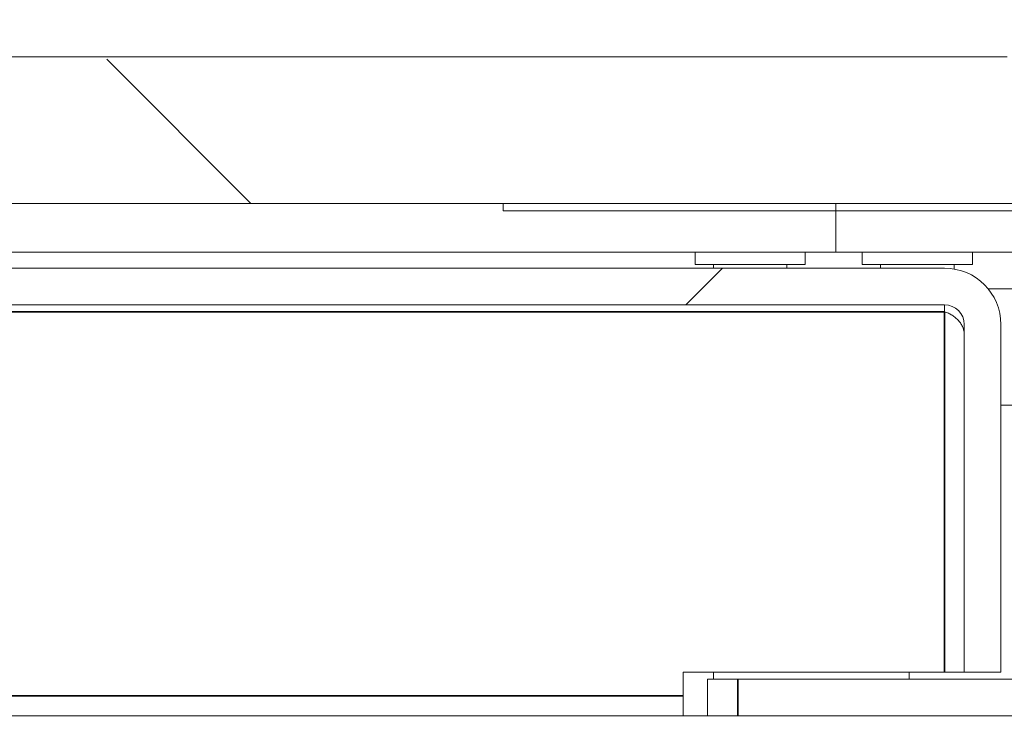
# Model space of a CAD drawing. Header units: millimetres. Extents: x 4 to 1188, y 1 to 840.
# Tile 191 of 256: x 668.79 to 674.16, y 419.58 to 423.43. Entities that reach past the tile are written whole.
import ezdxf

# ---------------------------------------------------------------- set-up
doc = ezdxf.new("R2010")
doc.units = ezdxf.units.MM
doc.layers.add('1', color=7, linetype='Continuous')
doc.styles.add('Arial Unicode MS', font='Arial Unicode MS')
doc.dimstyles.get("Standard").update_dxf_attribs({"dimtxt": 0.18, "dimasz": 0.18, "dimexe": 0.18, "dimexo": 0.0625, "dimgap": 0.09, "dimtad": 0, "dimtih": 1, "dimtoh": 1, "dimdec": 4, "dimzin": 0, "dimdsep": 46, "dimtxsty": 'Standard', "dimcen": 0.09, "dimadec": 0, "dimazin": 0, "dimtfac": 1, "dimtdec": 4, "dimtofl": 0, "dimtmove": 0, "dimatfit": 3, "dimfxl": 0, "dimtolj": 1, "dimtzin": 0, "dimarcsym": 0})

# ---------------------------------------------------------------- blocks, each defined once
blk = doc.blocks.new('_U30')
at = {"layer": '1', "color": 18, "lineweight": 35}
for p, q in [((692.9592, 533.0864), (641.2295, 533.0864)), ((643.2295, 533.0864), (643.2295, 331.7513)), ((725.4264, 331.7513), (641.2295, 331.7513))]:
    blk.add_line(p, q, dxfattribs=at)
at = {"layer": '1', "color": 18, "lineweight": 70}
for points in [[(643.2295, 533.0864), (644.0054, 529.5864), (642.4535, 529.5864)], [(643.2295, 331.7513), (642.4535, 335.2513), (644.0054, 335.2513)]]:
    blk.add_solid(points, dxfattribs=at)
at = {"layer": '1', "color": 18, "linetype": 'Continuous', "lineweight": 13, "insert": (642.7766, 428.0421), "char_height": 3, "attachment_point": 7, "rotation": 90, "line_spacing_factor": 1.047437, "style": 'Arial Unicode MS'}
blk.add_mtext('\\fArial Unicode MS|b0|i0;\\W1.0000;1510', dxfattribs=at)

msp = doc.modelspace()

# ---------------------------------------------------------------- hatches: boundary and pattern name
at = {"layer": '1', "linetype": 'Continuous', "lineweight": 35}
h = msp.add_hatch(dxfattribs=at)
h.set_pattern_fill('ANSI31', color=154, scale=1.55, angle=89.9544, style=0)
edge = h.paths.add_edge_path(flags=0)
edge.add_spline(control_points=[(660.8428, 423.219), (663.065, 423.2166), (667.5095, 423.2161), (671.9539, 423.2157), (674.1761, 423.2181)], knot_values=[0, 0, 0, 0, 0.5, 1, 1, 1, 1], degree=3, periodic=0)
edge.add_spline(control_points=[(674.1761, 423.2181), (674.7539, 423.2187), (675.3317, 423.222), (675.9095, 423.2252)], knot_values=[0, 0, 0, 0, 1, 1, 1, 1], degree=3, periodic=0)
edge.add_line((675.9095, 423.2252), (676.5761, 423.229))
edge.add_line((676.5761, 423.229), (676.5761, 422.4286))
edge.add_line((676.5761, 422.4286), (658.4428, 422.4286))
edge.add_line((658.4428, 422.4286), (658.4428, 423.2286))
edge.add_line((658.4428, 423.2286), (659.1095, 423.2253))
edge.add_spline(control_points=[(659.1095, 423.2253), (659.6872, 423.2225), (660.265, 423.2197), (660.8428, 423.219)], knot_values=[0, 0, 0, 0, 1, 1, 1, 1], degree=3, periodic=0)
h = msp.add_hatch(dxfattribs=at)
h.set_pattern_fill('ANSI31', color=154, scale=1.55, angle=29.9848, style=0)
h.paths.add_polyline_path([(673.2428, 422.4286), (673.2428, 422.162), (661.7761, 422.162), (661.7761, 422.4286)], flags=0)
h = msp.add_hatch(dxfattribs=at)
h.set_pattern_fill('ANSI31', color=154, scale=1.55, angle=-2.13e-14, style=0)
h.paths.add_polyline_path([(667.077, 416.5886), (667.077, 416.1886), (664.5495, 416.1886), (664.5495, 416.5886)], flags=0)
edge = h.paths.add_edge_path(flags=0)
edge.add_arc((677.4028, 421.7686), 0.5067, 0, 90, ccw=False)
edge.add_line((677.9095, 421.7686), (677.9095, 420.1886))
edge.add_line((677.9095, 420.1886), (677.5095, 420.1886))
edge.add_line((677.5095, 420.1886), (677.5095, 421.7686))
edge.add_arc((677.4028, 421.7686), 0.1067, 0, 90)
edge.add_line((677.4028, 421.8753), (676.0695, 421.8753))
edge.add_line((676.0695, 421.8753), (676.0695, 422.2753))
edge.add_line((676.0695, 422.2753), (677.4028, 422.2753))
edge = h.paths.add_edge_path(flags=0)
edge.add_arc((657.6161, 421.7686), 0.1067, 90, 180)
edge.add_line((657.5095, 421.7686), (657.5095, 420.1886))
edge.add_line((657.5095, 420.1886), (657.1095, 420.1886))
edge.add_line((657.1095, 420.1886), (657.1095, 421.7686))
edge.add_arc((657.6161, 421.7686), 0.5067, 90, 180, ccw=False)
edge.add_line((657.6161, 422.2753), (658.9495, 422.2753))
edge.add_line((658.9495, 422.2753), (658.9495, 421.8753))
edge.add_line((658.9495, 421.8753), (657.6161, 421.8753))
h.paths.add_polyline_path([(667.9419, 416.1886), (667.9419, 416.5886), (670.4695, 416.5886), (670.4695, 416.1886)], flags=0)
h = msp.add_hatch(dxfattribs=at)
h.set_pattern_fill('ANSI31', color=154, scale=1.55, angle=-2.13e-14, style=0)
edge = h.paths.add_edge_path(flags=0)
edge.add_line((673.8361, 421.8753), (659.4361, 421.8753))
edge.add_arc((659.4361, 421.7686), 0.1067, 90, 180)
edge.add_line((659.3295, 421.7686), (659.3295, 419.8728))
edge.add_line((659.3295, 419.8728), (659.1295, 419.8728))
edge.add_line((659.1295, 419.8728), (659.1295, 421.7686))
edge.add_arc((659.4361, 421.7686), 0.3067, 90, 180, ccw=False)
edge.add_line((659.4361, 422.0753), (673.8361, 422.0753))
edge.add_arc((673.8361, 421.7686), 0.3067, 0, 90, ccw=False)
edge.add_line((674.1428, 421.7686), (674.1428, 419.8728))
edge.add_line((674.1428, 419.8728), (673.9428, 419.8728))
edge.add_line((673.9428, 419.8728), (673.9428, 421.7686))
edge.add_arc((673.8361, 421.7686), 0.1067, 0, 90)

# ---------------------------------------------------------------- linework, layer by layer
at = {"layer": '1', "color": 154, "linetype": 'Continuous', "lineweight": 13}
for p, q in [((660.8428, 423.2286), (674.1761, 423.2286)), ((676.5095, 422.4286), (658.5095, 422.4286)), ((661.7761, 422.4286), (673.2428, 422.4286)), ((671.4295, 422.3886), (671.4295, 422.4286)), ((671.4295, 422.4286), (676.5761, 422.4286)), ((673.2428, 422.4286), (673.2428, 422.162)), ((676.5761, 422.3886), (671.4295, 422.3886)), ((673.2428, 422.162), (661.7761, 422.162)), ((672.4761, 422.162), (672.4761, 422.0953)), ((673.0761, 422.0953), (673.0761, 422.162)), ((675.5095, 422.162), (673.2428, 422.162)), ((673.3871, 422.162), (673.3871, 422.0953)), ((673.9871, 422.0953), (673.9871, 422.162)), ((659.4361, 422.0753), (673.8361, 422.0753)), ((672.4761, 422.0953), (673.0761, 422.0953)), ((672.5761, 422.0953), (672.5761, 422.0753)), ((672.9761, 422.0753), (672.9761, 422.0953)), ((673.3871, 422.0953), (673.9871, 422.0953)), ((673.4871, 422.0953), (673.4871, 422.0753)), ((673.8871, 422.071), (673.8871, 422.0953)), ((675.7761, 421.962), (674.074, 421.962)), ((675.7761, 421.962), (674.0742, 421.962)), ((673.8361, 421.8753), (659.4361, 421.8753)), ((673.8361, 421.8378), (673.8361, 421.8753)), ((673.9428, 419.8728), (673.9428, 421.7686)), ((674.1428, 421.7686), (674.1428, 419.8728)), ((675.7761, 421.3286), (674.1427, 421.3286)), ((672.4095, 419.8728), (672.4095, 419.7432)), ((672.4095, 419.8728), (673.8361, 419.8728)), ((672.5428, 419.8353), (672.7088, 419.8353)), ((672.5428, 419.6353), (672.5428, 419.8353)), ((672.5761, 419.8728), (672.5761, 419.8353)), ((672.7088, 419.8353), (674.7902, 419.8353)), ((673.6428, 419.8353), (673.6428, 419.8728)), ((673.9428, 419.8728), (673.8361, 419.8728)), ((674.1428, 419.8728), (673.9428, 419.8728)), ((672.4095, 419.7432), (672.4095, 419.6353)), ((672.6245, 419.6353), (660.1095, 419.6353)), ((672.6246, 419.6353), (672.7088, 419.6353)), ((672.7088, 419.6353), (674.7902, 419.6353))]:
    msp.add_line(p, q, dxfattribs=at)
at = {"layer": '1', "color": 154, "linetype": 'Continuous', "lineweight": 35}
for p, q in [((673.8361, 421.8378), (659.4361, 421.8378)), ((673.8361, 419.8728), (673.8361, 421.8378)), ((672.7088, 419.6353), (672.7088, 419.8353)), ((672.4095, 419.7432), (659.4361, 419.7432))]:
    msp.add_line(p, q, dxfattribs=at)
at = {"layer": '1', "color": 154, "linetype": 'Continuous', "lineweight": 13}
for radius in [0.3067, 0.1067]:
    msp.add_arc((673.8361, 421.7686), radius, 0, 90, dxfattribs=at)
msp.add_open_spline([(673.9428, 421.7127), (673.9428, 421.7196), (673.9421, 421.7264), (673.9394, 421.7399), (673.9374, 421.7466), (673.932, 421.7597), (673.9287, 421.766), (673.9209, 421.7782), (673.9165, 421.784), (673.9066, 421.7951), (673.9012, 421.8003), (673.8896, 421.81), (673.8834, 421.8145), (673.8705, 421.8226), (673.8638, 421.8262), (673.8501, 421.8327), (673.8431, 421.8354), (673.8361, 421.8378)], degree=3, knots=[0, 0, 0, 0, 0.125, 0.125, 0.25, 0.25, 0.375, 0.375, 0.5, 0.5, 0.625, 0.625, 0.75, 0.75, 0.875, 0.875, 1, 1, 1, 1], dxfattribs=at)

# ---------------------------------------------------------------- dimensions: what is measured, and where the dimension line sits
at = {"layer": '1', "color": 18, "linetype": 'Continuous', "lineweight": 13}
dim = msp.add_linear_dim(base=(643.2295, 331.7513), p1=(728.4268, 533.0864), p2=(726.4264, 331.7513), angle=90, dimstyle='Standard', override={"dimtxt": 3, "dimasz": 3.5, "dimexe": 2, "dimexo": 1, "dimgap": 1.5, "dimtad": 1, "dimtih": 0, "dimtoh": 0, "dimdec": 0, "dimlfac": 7.5, "dimzin": 8, "dimdsep": 44, "dimlunit": 2, "dimtxsty": 'Arial Unicode MS', "dimsah": 1, "dimse1": 0, "dimse2": 0, "dimsd1": 0, "dimsd2": 0, "dimclrd": 18, "dimclre": 18, "dimclrt": 18, "dimtol": 0, "dimtm": -0.1, "dimtfac": 0.666667, "dimtdec": 2, "dimtofl": 1, "dimtmove": 0, "dimtzin": 8, "dimlwd": 35, "dimlwe": 35}, dxfattribs=at)
dim.commit()
dim.dimension.update_dxf_attribs({"geometry": '_U30', "text_midpoint": (643.2295, 432.4188), "dimtype": 160})

doc.saveas('drawing.dxf')
